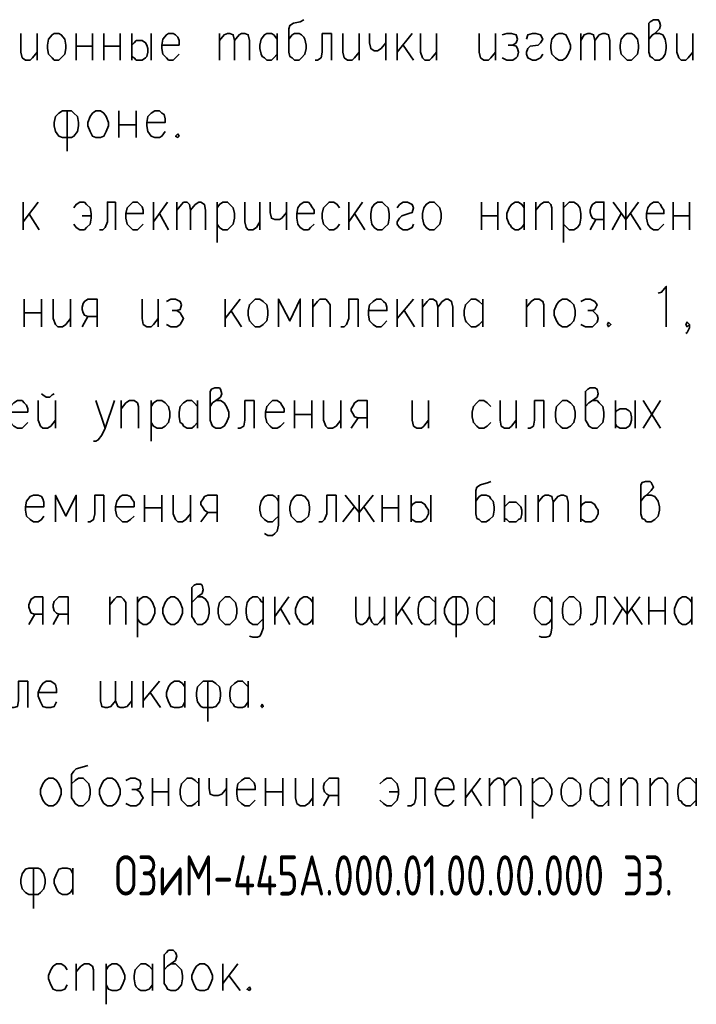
# Model space of a CAD drawing. Extents: x -832 to 0, y 8 to 595.
# Tile 7 of 20: x -148 to -98, y 162 to 234. Entities that reach past the tile are written whole.
import ezdxf

# ---------------------------------------------------------------- set-up
doc = ezdxf.new("R2010")
doc.units = 0
doc.layers.get('0').update_dxf_attribs({"lineweight": 25})
doc.styles.add('simplex', font='simplex.shx', dxfattribs={"width": 0.9})

msp = doc.modelspace()

# ---------------------------------------------------------------- linework, layer by layer
at = {"color": 7, "lineweight": 35, "flags": 128}
for points in [[(-127.085, 233.934), (-127.339, 233.765), (-127.847, 233.68), (-128.101, 233.511), (-128.185, 233.257), (-128.185, 231.563), (-128.101, 231.225), (-127.931, 231.14), (-127.762, 230.971), (-127.423, 230.971), (-127.254, 231.14), (-127, 231.394), (-126.915, 231.817), (-126.915, 232.071), (-127, 232.495), (-127.085, 232.664), (-127.254, 232.833), (-127.423, 232.918), (-127.762, 232.918), (-127.931, 232.833), (-128.185, 232.495)], [(-101.769, 232.495), (-101.515, 232.833), (-101.346, 232.918), (-101.007, 233.257), (-100.923, 233.511), (-101.007, 233.765), (-101.092, 233.934), (-101.431, 233.934), (-101.685, 233.765), (-101.769, 233.68), (-101.769, 231.563), (-101.685, 231.225), (-101.515, 231.14), (-101.346, 230.971), (-101.007, 230.971), (-100.753, 231.14), (-100.584, 231.394), (-100.499, 231.817), (-100.499, 232.071), (-100.584, 232.495), (-100.753, 232.833), (-101.007, 232.918), (-101.346, 232.918)], [(-147.828, 232.918), (-147.828, 231.563), (-147.743, 231.14), (-147.489, 230.971), (-147.151, 230.971), (-146.981, 231.14), (-146.643, 231.563)], [(-146.643, 232.918), (-146.643, 230.971)], [(-145.373, 232.918), (-145.034, 232.918), (-144.865, 232.833), (-144.611, 232.495), (-144.526, 232.071), (-144.526, 231.817), (-144.611, 231.394), (-144.865, 231.14), (-145.034, 230.971), (-145.373, 230.971), (-145.542, 231.14), (-145.796, 231.394), (-145.881, 231.817), (-145.881, 232.071), (-145.796, 232.495), (-145.542, 232.833), (-145.373, 232.918)], [(-143.764, 232.918), (-143.764, 230.971)], [(-142.579, 232.918), (-142.579, 230.971)], [(-141.732, 232.918), (-141.732, 230.971)], [(-140.547, 232.918), (-140.547, 230.971)], [(-139.7, 232.918), (-139.7, 230.971)], [(-138.261, 232.918), (-138.261, 230.971)], [(-137.499, 232.071), (-136.229, 232.071), (-136.229, 232.41), (-136.313, 232.664), (-136.483, 232.833), (-136.652, 232.918), (-136.991, 232.918), (-137.16, 232.833), (-137.414, 232.495), (-137.499, 232.071), (-137.499, 231.817), (-137.414, 231.394), (-137.16, 231.14), (-136.991, 230.971), (-136.652, 230.971), (-136.483, 231.14), (-136.229, 231.394)], [(-133.265, 232.918), (-133.265, 230.971)], [(-133.265, 232.41), (-132.927, 232.833), (-132.673, 232.918), (-132.503, 232.918), (-132.249, 232.833), (-132.165, 232.41), (-132.165, 230.971)], [(-132.165, 232.41), (-131.826, 232.833), (-131.657, 232.918), (-131.403, 232.918), (-131.149, 232.833), (-131.064, 232.41), (-131.064, 230.971)], [(-129.032, 231.394), (-129.286, 231.14), (-129.455, 230.971), (-129.794, 230.971), (-129.963, 231.14), (-130.133, 231.225), (-130.217, 231.394), (-130.302, 231.817), (-130.302, 232.071), (-130.217, 232.495), (-129.963, 232.833), (-129.794, 232.918), (-129.455, 232.918), (-129.286, 232.833), (-129.032, 232.495)], [(-129.032, 232.918), (-129.032, 230.971)], [(-125.053, 232.918), (-125.73, 232.918), (-125.73, 231.563), (-125.815, 231.14), (-126.069, 230.971), (-126.238, 230.971)], [(-125.053, 232.918), (-125.053, 230.971)], [(-124.206, 232.918), (-124.206, 231.563), (-124.121, 231.14), (-123.867, 230.971), (-123.529, 230.971), (-123.359, 231.14), (-123.021, 231.563)], [(-123.021, 232.918), (-123.021, 230.971)], [(-122.259, 232.918), (-122.259, 232.241), (-122.174, 231.817), (-121.92, 231.648), (-121.666, 231.648), (-121.412, 231.817), (-121.073, 232.241)], [(-121.073, 232.918), (-121.073, 230.971)], [(-120.227, 232.918), (-120.227, 230.971)], [(-119.126, 232.918), (-120.227, 231.563)], [(-118.533, 232.918), (-118.533, 231.563), (-118.364, 231.14), (-118.195, 230.971), (-117.856, 230.971), (-117.687, 231.14), (-117.348, 231.563)], [(-117.348, 232.918), (-117.348, 230.971)], [(-114.215, 232.918), (-114.215, 231.563), (-114.131, 231.14), (-113.877, 230.971), (-113.538, 230.971), (-113.369, 231.14), (-113.03, 231.563)], [(-113.03, 232.918), (-113.03, 230.971)], [(-112.522, 232.833), (-112.183, 232.918), (-111.845, 232.918), (-111.506, 232.833), (-111.421, 232.495), (-111.506, 232.241), (-111.76, 232.071), (-112.099, 232.071)], [(-110.744, 232.495), (-110.659, 232.833), (-110.321, 232.918), (-110.067, 232.918), (-109.728, 232.833), (-109.559, 232.495), (-109.728, 232.241), (-109.897, 232.071), (-110.49, 231.987), (-110.659, 231.817), (-110.744, 231.563), (-110.744, 231.394), (-110.659, 231.14), (-110.321, 230.971), (-110.067, 230.971), (-109.728, 231.14), (-109.559, 231.394)], [(-108.373, 232.918), (-108.119, 232.918), (-107.865, 232.833), (-107.696, 232.495), (-107.527, 232.071), (-107.527, 231.817), (-107.696, 231.394), (-107.865, 231.14), (-108.119, 230.971), (-108.373, 230.971), (-108.627, 231.14), (-108.881, 231.394), (-108.966, 231.817), (-108.966, 232.071), (-108.881, 232.495), (-108.627, 232.833), (-108.373, 232.918)], [(-106.765, 232.918), (-106.765, 230.971)], [(-106.765, 232.41), (-106.511, 232.833), (-106.257, 232.918), (-106.087, 232.918), (-105.833, 232.833), (-105.749, 232.41), (-105.749, 230.971)], [(-105.749, 232.41), (-105.41, 232.833), (-105.156, 232.918), (-104.987, 232.918), (-104.733, 232.833), (-104.648, 232.41), (-104.648, 230.971)], [(-103.378, 232.918), (-103.039, 232.918), (-102.87, 232.833), (-102.616, 232.495), (-102.531, 232.071), (-102.531, 231.817), (-102.616, 231.394), (-102.87, 231.14), (-103.039, 230.971), (-103.378, 230.971), (-103.547, 231.14), (-103.801, 231.394), (-103.886, 231.817), (-103.886, 232.071), (-103.801, 232.495), (-103.547, 232.833), (-103.378, 232.918)], [(-99.737, 232.918), (-99.737, 231.563), (-99.568, 231.14), (-99.399, 230.971), (-99.06, 230.971), (-98.891, 231.14), (-98.552, 231.563)], [(-98.552, 232.918), (-98.552, 230.971)], [(-143.764, 231.987), (-142.579, 231.987)], [(-141.732, 231.987), (-140.547, 231.987)], [(-139.7, 232.071), (-139.531, 232.241), (-139.361, 232.41), (-139.023, 232.41), (-138.938, 232.41), (-138.684, 232.241), (-138.599, 232.071), (-138.515, 231.817), (-138.515, 231.563), (-138.599, 231.225), (-138.684, 231.14), (-138.938, 230.971), (-139.361, 230.971), (-139.531, 231.14), (-139.7, 231.225)], [(-119.803, 232.071), (-119.041, 230.971)], [(-111.76, 232.071), (-111.506, 231.987), (-111.421, 231.817), (-111.337, 231.563), (-111.421, 231.225), (-111.506, 231.14), (-111.76, 230.971), (-112.183, 230.971), (-112.522, 231.14)], [(-144.103, 227.245), (-144.78, 227.245), (-145.034, 227.076), (-145.288, 226.822), (-145.373, 226.399), (-145.373, 226.145), (-145.288, 225.721), (-145.034, 225.383), (-144.78, 225.298), (-144.103, 225.298), (-143.933, 225.383), (-143.679, 225.721), (-143.595, 226.145), (-143.595, 226.399), (-143.679, 226.822), (-143.933, 227.076), (-144.103, 227.245)], [(-144.441, 227.245), (-144.441, 224.282)], [(-142.325, 227.245), (-141.986, 227.245), (-141.732, 227.076), (-141.563, 226.822), (-141.393, 226.399), (-141.393, 226.145), (-141.563, 225.721), (-141.732, 225.383), (-141.986, 225.298), (-142.325, 225.298), (-142.579, 225.383), (-142.748, 225.721), (-142.917, 226.145), (-142.917, 226.399), (-142.748, 226.822), (-142.579, 227.076), (-142.325, 227.245)], [(-140.631, 227.245), (-140.631, 225.298)], [(-139.361, 227.245), (-139.361, 225.298)], [(-138.599, 226.399), (-137.245, 226.399), (-137.245, 226.653), (-137.329, 226.991), (-137.499, 227.076), (-137.668, 227.245), (-138.007, 227.245), (-138.261, 227.076), (-138.515, 226.822), (-138.599, 226.399), (-138.599, 226.145), (-138.515, 225.721), (-138.261, 225.383), (-138.007, 225.298), (-137.668, 225.298), (-137.499, 225.383), (-137.245, 225.721)], [(-140.631, 226.229), (-139.361, 226.229)], [(-136.313, 225.552), (-136.483, 225.383), (-136.313, 225.298), (-136.229, 225.383), (-136.313, 225.552)], [(-147.659, 220.557), (-147.659, 218.525)], [(-146.558, 220.557), (-147.659, 219.117)], [(-143.933, 220.133), (-143.764, 220.387), (-143.51, 220.557), (-143.171, 220.557), (-143.002, 220.387), (-142.748, 220.133), (-142.663, 219.71), (-142.663, 219.371), (-142.748, 218.948), (-143.002, 218.694), (-143.171, 218.525), (-143.51, 218.525), (-143.764, 218.694), (-143.933, 218.948)], [(-140.885, 220.557), (-141.478, 220.557), (-141.478, 219.117), (-141.647, 218.694), (-141.817, 218.525), (-142.071, 218.525)], [(-140.885, 220.557), (-140.885, 218.525)], [(-140.123, 219.71), (-138.853, 219.71), (-138.853, 219.964), (-138.938, 220.218), (-139.107, 220.387), (-139.277, 220.557), (-139.615, 220.557), (-139.785, 220.387), (-140.039, 220.133), (-140.123, 219.71), (-140.123, 219.371), (-140.039, 218.948), (-139.785, 218.694), (-139.615, 218.525), (-139.277, 218.525), (-139.107, 218.694), (-138.853, 218.948)], [(-138.091, 220.557), (-138.091, 218.525)], [(-137.075, 220.557), (-138.091, 219.117)], [(-136.398, 220.557), (-136.398, 218.525)], [(-136.398, 219.964), (-136.059, 220.387), (-135.89, 220.557), (-135.636, 220.557), (-135.467, 220.387), (-135.382, 219.964), (-135.382, 218.525)], [(-135.382, 219.964), (-135.043, 220.387), (-134.789, 220.557), (-134.62, 220.557), (-134.366, 220.387), (-134.281, 219.964), (-134.281, 218.525)], [(-133.435, 220.557), (-133.435, 217.593)], [(-133.435, 220.133), (-133.265, 220.387), (-133.011, 220.557), (-132.673, 220.557), (-132.503, 220.387), (-132.249, 220.133), (-132.165, 219.71), (-132.165, 219.371), (-132.249, 218.948), (-132.503, 218.694), (-132.673, 218.525), (-133.011, 218.525), (-133.265, 218.694), (-133.435, 218.948)], [(-131.403, 220.557), (-131.403, 219.117), (-131.318, 218.694), (-131.149, 218.525), (-130.81, 218.525), (-130.556, 218.694), (-130.302, 219.117)], [(-130.302, 220.557), (-130.302, 218.525)], [(-129.54, 220.557), (-129.54, 219.795), (-129.455, 219.371), (-129.201, 219.287), (-128.863, 219.287), (-128.693, 219.371), (-128.355, 219.795)], [(-128.355, 220.557), (-128.355, 218.525)], [(-127.593, 219.71), (-126.323, 219.71), (-126.323, 219.964), (-126.492, 220.218), (-126.577, 220.387), (-126.746, 220.557), (-127.085, 220.557), (-127.339, 220.387), (-127.508, 220.133), (-127.593, 219.71), (-127.593, 219.371), (-127.508, 218.948), (-127.339, 218.694), (-127.085, 218.525), (-126.746, 218.525), (-126.577, 218.694), (-126.323, 218.948)], [(-124.46, 220.133), (-124.629, 220.387), (-124.883, 220.557), (-125.222, 220.557), (-125.391, 220.387), (-125.645, 220.133), (-125.73, 219.71), (-125.73, 219.371), (-125.645, 218.948), (-125.391, 218.694), (-125.222, 218.525), (-124.883, 218.525), (-124.629, 218.694), (-124.46, 218.948)], [(-123.783, 220.557), (-123.783, 218.525)], [(-122.767, 220.557), (-123.783, 219.117)], [(-121.666, 220.557), (-121.327, 220.557), (-121.158, 220.387), (-120.904, 220.133), (-120.819, 219.71), (-120.819, 219.371), (-120.904, 218.948), (-121.158, 218.694), (-121.327, 218.525), (-121.666, 218.525), (-121.92, 218.694), (-122.089, 218.948), (-122.174, 219.371), (-122.174, 219.71), (-122.089, 220.133), (-121.92, 220.387), (-121.666, 220.557)], [(-120.227, 220.133), (-120.057, 220.387), (-119.803, 220.557), (-119.465, 220.557), (-119.126, 220.387), (-119.041, 220.133), (-119.126, 219.795), (-119.38, 219.71), (-119.888, 219.541), (-120.057, 219.371), (-120.227, 219.117), (-120.227, 218.948), (-120.057, 218.694), (-119.803, 218.525), (-119.465, 218.525), (-119.126, 218.694), (-119.041, 218.948)], [(-117.856, 220.557), (-117.517, 220.557), (-117.348, 220.387), (-117.094, 220.133), (-117.009, 219.71), (-117.009, 219.371), (-117.094, 218.948), (-117.348, 218.694), (-117.517, 218.525), (-117.856, 218.525), (-118.11, 218.694), (-118.279, 218.948), (-118.364, 219.371), (-118.364, 219.71), (-118.279, 220.133), (-118.11, 220.387), (-117.856, 220.557)], [(-114.046, 220.557), (-114.046, 218.525)], [(-112.861, 220.557), (-112.861, 218.525)], [(-110.913, 218.948), (-111.083, 218.694), (-111.337, 218.525), (-111.591, 218.525), (-111.845, 218.694), (-111.929, 218.863), (-112.014, 218.948), (-112.183, 219.371), (-112.183, 219.71), (-112.014, 220.133), (-111.845, 220.387), (-111.591, 220.557), (-111.337, 220.557), (-111.083, 220.387), (-110.913, 220.133)], [(-110.913, 220.557), (-110.913, 218.525)], [(-110.067, 220.557), (-110.067, 218.525)], [(-110.067, 219.964), (-109.728, 220.387), (-109.474, 220.557), (-109.135, 220.557), (-108.966, 220.387), (-108.881, 220.133), (-108.881, 218.525)], [(-108.035, 220.557), (-108.035, 217.593)], [(-108.035, 220.133), (-107.781, 220.387), (-107.611, 220.557), (-107.273, 220.557), (-107.019, 220.387), (-106.849, 220.133), (-106.765, 219.71), (-106.765, 219.371), (-106.849, 218.948), (-107.019, 218.694), (-107.273, 218.525), (-107.611, 218.525), (-107.781, 218.694), (-108.035, 218.948)], [(-105.071, 218.525), (-105.071, 220.557), (-105.664, 220.557), (-105.918, 220.387), (-106.003, 220.218), (-106.087, 219.964), (-106.087, 219.795), (-106.003, 219.541), (-105.918, 219.371), (-105.664, 219.287), (-105.071, 219.287)], [(-102.531, 220.557), (-103.463, 219.287), (-104.394, 220.557)], [(-103.463, 220.557), (-103.463, 218.525)], [(-101.939, 219.71), (-100.669, 219.71), (-100.669, 219.964), (-100.838, 220.218), (-100.923, 220.387), (-101.092, 220.557), (-101.431, 220.557), (-101.685, 220.387), (-101.854, 220.133), (-101.939, 219.71), (-101.939, 219.371), (-101.854, 218.948), (-101.685, 218.694), (-101.431, 218.525), (-101.092, 218.525), (-100.923, 218.694), (-100.669, 218.948)], [(-99.991, 220.557), (-99.991, 218.525)], [(-98.806, 220.557), (-98.806, 218.525)], [(-147.235, 219.71), (-146.473, 218.525)], [(-137.668, 219.71), (-136.991, 218.525)], [(-123.359, 219.71), (-122.597, 218.525)], [(-104.479, 218.525), (-103.801, 219.71)], [(-103.124, 219.71), (-102.362, 218.525)], [(-142.663, 219.541), (-143.341, 219.541)], [(-114.046, 219.541), (-112.861, 219.541)], [(-106.087, 218.525), (-105.664, 219.287)], [(-99.991, 219.541), (-98.806, 219.541)], [(-101.092, 213.868), (-100.838, 213.953), (-100.499, 214.376), (-100.499, 211.413)], [(-147.574, 213.445), (-147.574, 211.413)], [(-146.304, 213.445), (-146.304, 211.413)], [(-145.457, 213.445), (-145.457, 212.005), (-145.288, 211.582), (-145.119, 211.413), (-144.78, 211.413), (-144.526, 211.582), (-144.187, 212.005)], [(-144.187, 213.445), (-144.187, 211.413)], [(-142.24, 211.413), (-142.24, 213.445), (-142.917, 213.445), (-143.171, 213.275), (-143.256, 213.106), (-143.341, 212.852), (-143.341, 212.683), (-143.256, 212.429), (-143.171, 212.259), (-142.917, 212.175), (-142.24, 212.175)], [(-138.938, 213.445), (-138.938, 212.005), (-138.853, 211.582), (-138.599, 211.413), (-138.261, 211.413), (-138.091, 211.582), (-137.753, 212.005)], [(-137.753, 213.445), (-137.753, 211.413)], [(-137.16, 213.275), (-136.821, 213.445), (-136.483, 213.445), (-136.144, 213.275), (-136.059, 213.021), (-136.144, 212.683), (-136.398, 212.598), (-136.737, 212.598)], [(-132.842, 213.445), (-132.842, 211.413)], [(-131.741, 213.445), (-132.842, 212.005)], [(-130.641, 213.445), (-130.302, 213.445), (-130.048, 213.275), (-129.794, 213.021), (-129.709, 212.598), (-129.709, 212.259), (-129.794, 211.836), (-130.048, 211.582), (-130.302, 211.413), (-130.641, 211.413), (-130.81, 211.582), (-131.064, 211.836), (-131.149, 212.259), (-131.149, 212.598), (-131.064, 213.021), (-130.81, 213.275), (-130.641, 213.445)], [(-127.339, 211.413), (-127.339, 213.445), (-128.101, 211.836), (-128.947, 213.445), (-128.947, 211.413)], [(-126.407, 213.445), (-126.407, 211.413)], [(-126.407, 212.852), (-126.069, 213.275), (-125.899, 213.445), (-125.476, 213.445), (-125.307, 213.275), (-125.137, 213.021), (-125.137, 211.413)], [(-123.105, 213.445), (-123.783, 213.445), (-123.783, 212.005), (-123.952, 211.582), (-124.121, 211.413), (-124.375, 211.413)], [(-123.105, 213.445), (-123.105, 211.413)], [(-122.343, 212.598), (-120.989, 212.598), (-120.989, 212.852), (-121.073, 213.106), (-121.243, 213.275), (-121.412, 213.445), (-121.751, 213.445), (-122.005, 213.275), (-122.259, 213.021), (-122.343, 212.598), (-122.343, 212.259), (-122.259, 211.836), (-122.005, 211.582), (-121.751, 211.413), (-121.412, 211.413), (-121.243, 211.582), (-120.989, 211.836)], [(-120.227, 213.445), (-120.227, 211.413)], [(-119.041, 213.445), (-120.227, 212.005)], [(-118.364, 213.445), (-118.364, 211.413)], [(-118.364, 212.852), (-118.025, 213.275), (-117.856, 213.445), (-117.602, 213.445), (-117.348, 213.275), (-117.263, 212.852), (-117.263, 211.413)], [(-117.263, 212.852), (-116.925, 213.275), (-116.671, 213.445), (-116.501, 213.445), (-116.247, 213.275), (-116.163, 212.852), (-116.163, 211.413)], [(-113.961, 211.836), (-114.215, 211.582), (-114.469, 211.413), (-114.808, 211.413), (-114.977, 211.582), (-115.147, 211.751), (-115.231, 211.836), (-115.316, 212.259), (-115.316, 212.598), (-115.231, 213.021), (-114.977, 213.275), (-114.808, 213.445), (-114.469, 213.445), (-114.215, 213.275), (-113.961, 213.021)], [(-113.961, 213.445), (-113.961, 211.413)], [(-110.744, 213.445), (-110.744, 211.413)], [(-110.744, 212.852), (-110.405, 213.275), (-110.151, 213.445), (-109.813, 213.445), (-109.559, 213.275), (-109.474, 213.021), (-109.474, 211.413)], [(-108.119, 213.445), (-107.781, 213.445), (-107.527, 213.275), (-107.273, 213.021), (-107.188, 212.598), (-107.188, 212.259), (-107.273, 211.836), (-107.527, 211.582), (-107.781, 211.413), (-108.119, 211.413), (-108.373, 211.582), (-108.543, 211.836), (-108.712, 212.259), (-108.712, 212.598), (-108.543, 213.021), (-108.373, 213.275), (-108.119, 213.445)], [(-106.765, 213.275), (-106.426, 213.445), (-106.087, 213.445), (-105.749, 213.275), (-105.579, 213.021), (-105.749, 212.683), (-105.918, 212.598), (-106.257, 212.598)], [(-147.574, 212.429), (-146.304, 212.429)], [(-136.398, 212.598), (-136.144, 212.429), (-136.059, 212.259), (-135.89, 212.005), (-136.059, 211.751), (-136.144, 211.582), (-136.398, 211.413), (-136.821, 211.413), (-137.16, 211.582)], [(-132.419, 212.598), (-131.657, 211.413)], [(-119.719, 212.598), (-118.957, 211.413)], [(-105.918, 212.598), (-105.749, 212.429), (-105.579, 212.259), (-105.495, 212.005), (-105.579, 211.751), (-105.749, 211.582), (-105.918, 211.413), (-106.426, 211.413), (-106.765, 211.582)], [(-143.341, 211.413), (-142.917, 212.175)], [(-104.733, 211.751), (-104.817, 211.582), (-104.733, 211.413), (-104.563, 211.582), (-104.733, 211.751)], [(-98.806, 211.582), (-98.975, 211.413), (-99.06, 211.582), (-98.975, 211.751), (-98.806, 211.582), (-98.806, 211.328), (-98.975, 210.989), (-99.06, 210.905)], [(-133.943, 205.571), (-133.773, 205.825), (-133.519, 205.994), (-133.181, 206.248), (-133.096, 206.502), (-133.181, 206.841), (-133.265, 206.925), (-133.604, 206.925), (-133.858, 206.841), (-133.943, 206.671), (-133.943, 204.555), (-133.858, 204.301), (-133.773, 204.131), (-133.519, 203.962), (-133.181, 203.962), (-132.927, 204.131), (-132.757, 204.385), (-132.588, 204.809), (-132.588, 205.147), (-132.757, 205.571), (-132.927, 205.825), (-133.181, 205.994), (-133.519, 205.994)], [(-106.426, 205.571), (-106.172, 205.825), (-105.918, 205.994), (-105.579, 206.248), (-105.495, 206.502), (-105.579, 206.841), (-105.749, 206.925), (-106.087, 206.925), (-106.257, 206.841), (-106.426, 206.671), (-106.426, 204.555), (-106.257, 204.301), (-106.172, 204.131), (-105.918, 203.962), (-105.579, 203.962), (-105.41, 204.131), (-105.156, 204.385), (-105.071, 204.809), (-105.071, 205.147), (-105.156, 205.571), (-105.41, 205.825), (-105.579, 205.994), (-105.918, 205.994)], [(-148.675, 205.147), (-147.32, 205.147), (-147.32, 205.401), (-147.405, 205.655), (-147.574, 205.825), (-147.743, 205.994), (-148.082, 205.994), (-148.336, 205.825), (-148.59, 205.571), (-148.675, 205.147), (-148.675, 204.809), (-148.59, 204.385), (-148.336, 204.131), (-148.082, 203.962), (-147.743, 203.962), (-147.574, 204.131), (-147.32, 204.385)], [(-146.558, 205.994), (-146.558, 204.555), (-146.389, 204.131), (-146.219, 203.962), (-145.881, 203.962), (-145.627, 204.131), (-145.288, 204.555)], [(-146.304, 206.502), (-146.219, 206.417), (-145.965, 206.248), (-145.711, 206.248), (-145.542, 206.417), (-145.373, 206.502)], [(-145.288, 205.994), (-145.288, 203.962)], [(-142.325, 205.994), (-141.647, 203.962), (-140.97, 205.994)], [(-140.462, 205.994), (-140.462, 203.962)], [(-140.462, 205.401), (-140.123, 205.825), (-139.869, 205.994), (-139.531, 205.994), (-139.277, 205.825), (-139.192, 205.571), (-139.192, 203.962)], [(-138.261, 205.994), (-138.261, 203.031)], [(-138.261, 205.571), (-138.091, 205.825), (-137.837, 205.994), (-137.499, 205.994), (-137.245, 205.825), (-136.991, 205.571), (-136.906, 205.147), (-136.906, 204.809), (-136.991, 204.385), (-137.245, 204.131), (-137.499, 203.962), (-137.837, 203.962), (-138.091, 204.131), (-138.261, 204.385)], [(-134.874, 204.385), (-135.128, 204.131), (-135.297, 203.962), (-135.636, 203.962), (-135.89, 204.131), (-135.975, 204.301), (-136.144, 204.385), (-136.229, 204.809), (-136.229, 205.147), (-136.144, 205.571), (-135.89, 205.825), (-135.636, 205.994), (-135.297, 205.994), (-135.128, 205.825), (-134.874, 205.571)], [(-134.874, 205.994), (-134.874, 203.962)], [(-130.725, 205.994), (-131.403, 205.994), (-131.403, 204.555), (-131.487, 204.131), (-131.741, 203.962), (-131.911, 203.962)], [(-130.725, 205.994), (-130.725, 203.962)], [(-129.879, 205.147), (-128.524, 205.147), (-128.524, 205.401), (-128.693, 205.655), (-128.778, 205.825), (-129.032, 205.994), (-129.371, 205.994), (-129.54, 205.825), (-129.794, 205.571), (-129.879, 205.147), (-129.879, 204.809), (-129.794, 204.385), (-129.54, 204.131), (-129.371, 203.962), (-129.032, 203.962), (-128.778, 204.131), (-128.524, 204.385)], [(-127.762, 205.994), (-127.762, 203.962)], [(-126.492, 205.994), (-126.492, 203.962)], [(-125.645, 205.994), (-125.645, 204.555), (-125.476, 204.131), (-125.307, 203.962), (-124.968, 203.962), (-124.714, 204.131), (-124.375, 204.555)], [(-124.375, 205.994), (-124.375, 203.962)], [(-122.428, 203.962), (-122.428, 205.994), (-123.105, 205.994), (-123.359, 205.825), (-123.444, 205.655), (-123.613, 205.401), (-123.613, 205.232), (-123.444, 204.978), (-123.359, 204.809), (-123.105, 204.724), (-122.428, 204.724)], [(-119.126, 205.994), (-119.126, 204.555), (-119.041, 204.131), (-118.787, 203.962), (-118.449, 203.962), (-118.279, 204.131), (-117.941, 204.555)], [(-117.941, 205.994), (-117.941, 203.962)], [(-113.369, 205.571), (-113.623, 205.825), (-113.877, 205.994), (-114.215, 205.994), (-114.385, 205.825), (-114.639, 205.571), (-114.723, 205.147), (-114.723, 204.809), (-114.639, 204.385), (-114.385, 204.131), (-114.215, 203.962), (-113.877, 203.962), (-113.623, 204.131), (-113.369, 204.385)], [(-112.691, 205.994), (-112.691, 204.555), (-112.607, 204.131), (-112.353, 203.962), (-112.014, 203.962), (-111.845, 204.131), (-111.506, 204.555)], [(-111.506, 205.994), (-111.506, 203.962)], [(-109.474, 205.994), (-110.151, 205.994), (-110.151, 204.555), (-110.236, 204.131), (-110.49, 203.962), (-110.659, 203.962)], [(-109.474, 205.994), (-109.474, 203.962)], [(-108.119, 205.994), (-107.781, 205.994), (-107.527, 205.825), (-107.273, 205.571), (-107.188, 205.147), (-107.188, 204.809), (-107.273, 204.385), (-107.527, 204.131), (-107.781, 203.962), (-108.119, 203.962), (-108.289, 204.131), (-108.543, 204.385), (-108.627, 204.809), (-108.627, 205.147), (-108.543, 205.571), (-108.289, 205.825), (-108.119, 205.994)], [(-104.225, 205.994), (-104.225, 203.962)], [(-102.785, 205.994), (-102.785, 203.962)], [(-102.193, 205.994), (-100.923, 203.962)], [(-100.923, 205.994), (-102.193, 203.962)], [(-104.225, 205.147), (-104.14, 205.232), (-103.886, 205.401), (-103.547, 205.401), (-103.463, 205.401), (-103.209, 205.232), (-103.124, 205.147), (-103.039, 204.809), (-103.039, 204.555), (-103.124, 204.301), (-103.209, 204.131), (-103.463, 203.962), (-103.886, 203.962), (-104.14, 204.131), (-104.225, 204.301)], [(-127.762, 204.978), (-126.492, 204.978)], [(-123.613, 203.962), (-123.105, 204.724)], [(-141.647, 203.962), (-141.901, 203.454), (-142.155, 203.115), (-142.325, 203.031), (-142.494, 203.031)], [(-113.369, 200.067), (-113.538, 199.983), (-114.131, 199.813), (-114.385, 199.644), (-114.469, 199.39), (-114.469, 197.697), (-114.385, 197.358), (-114.215, 197.273), (-114.046, 197.104), (-113.707, 197.104), (-113.453, 197.273), (-113.199, 197.527), (-113.115, 197.951), (-113.115, 198.205), (-113.199, 198.628), (-113.369, 198.797), (-113.453, 198.967), (-113.707, 199.051), (-114.046, 199.051), (-114.215, 198.967), (-114.469, 198.628)], [(-102.362, 198.628), (-102.108, 198.967), (-101.939, 199.051), (-101.6, 199.39), (-101.431, 199.644), (-101.6, 199.983), (-101.685, 200.067), (-102.023, 200.067), (-102.277, 199.983), (-102.362, 199.813), (-102.362, 197.697), (-102.277, 197.358), (-102.108, 197.273), (-101.939, 197.104), (-101.6, 197.104), (-101.346, 197.273), (-101.092, 197.527), (-101.007, 197.951), (-101.007, 198.205), (-101.092, 198.628), (-101.346, 198.967), (-101.6, 199.051), (-101.939, 199.051)], [(-147.489, 198.205), (-146.135, 198.205), (-146.135, 198.543), (-146.219, 198.797), (-146.304, 198.967), (-146.558, 199.051), (-146.897, 199.051), (-147.151, 198.967), (-147.405, 198.628), (-147.489, 198.205), (-147.489, 197.951), (-147.405, 197.527), (-147.151, 197.273), (-146.897, 197.104), (-146.558, 197.104), (-146.304, 197.273), (-146.135, 197.527)], [(-143.764, 197.104), (-143.764, 199.051), (-144.526, 197.527), (-145.288, 199.051), (-145.288, 197.104)], [(-141.732, 199.051), (-142.409, 199.051), (-142.409, 197.697), (-142.494, 197.273), (-142.748, 197.104), (-142.917, 197.104)], [(-141.732, 199.051), (-141.732, 197.104)], [(-140.885, 198.205), (-139.531, 198.205), (-139.531, 198.543), (-139.7, 198.797), (-139.785, 198.967), (-140.039, 199.051), (-140.377, 199.051), (-140.547, 198.967), (-140.801, 198.628), (-140.885, 198.205), (-140.885, 197.951), (-140.801, 197.527), (-140.547, 197.273), (-140.377, 197.104), (-140.039, 197.104), (-139.785, 197.273), (-139.531, 197.527)], [(-138.769, 199.051), (-138.769, 197.104)], [(-137.499, 199.051), (-137.499, 197.104)], [(-136.652, 199.051), (-136.652, 197.697), (-136.483, 197.273), (-136.313, 197.104), (-135.975, 197.104), (-135.721, 197.273), (-135.382, 197.697)], [(-135.382, 199.051), (-135.382, 197.104)], [(-133.435, 197.104), (-133.435, 199.051), (-134.112, 199.051), (-134.366, 198.967), (-134.451, 198.797), (-134.62, 198.543), (-134.62, 198.374), (-134.451, 198.12), (-134.366, 197.951), (-134.112, 197.781), (-133.435, 197.781)], [(-128.947, 198.628), (-129.032, 198.797), (-129.201, 198.967), (-129.371, 199.051), (-129.709, 199.051), (-129.963, 198.967), (-130.217, 198.628), (-130.302, 198.205), (-130.302, 197.951), (-130.217, 197.527), (-129.963, 197.273), (-129.709, 197.104), (-129.371, 197.104), (-129.201, 197.273), (-128.947, 197.527)], [(-128.947, 199.051), (-128.947, 196.85), (-129.032, 196.427), (-129.201, 196.257), (-129.371, 196.088), (-129.709, 196.088), (-129.963, 196.257)], [(-127.593, 199.051), (-127.254, 199.051), (-127, 198.967), (-126.746, 198.628), (-126.661, 198.205), (-126.661, 197.951), (-126.746, 197.527), (-127, 197.273), (-127.254, 197.104), (-127.593, 197.104), (-127.762, 197.273), (-128.016, 197.527), (-128.101, 197.951), (-128.101, 198.205), (-128.016, 198.628), (-127.762, 198.967), (-127.593, 199.051)], [(-124.714, 199.051), (-125.391, 199.051), (-125.391, 197.697), (-125.561, 197.273), (-125.73, 197.104), (-125.984, 197.104)], [(-124.714, 199.051), (-124.714, 197.104)], [(-122.005, 199.051), (-123.021, 197.781), (-124.037, 199.051)], [(-123.021, 199.051), (-123.021, 197.104)], [(-121.327, 199.051), (-121.327, 197.104)], [(-120.142, 199.051), (-120.142, 197.104)], [(-119.211, 199.051), (-119.211, 197.104)], [(-117.771, 199.051), (-117.771, 197.104)], [(-112.353, 199.051), (-112.353, 197.104)], [(-110.829, 199.051), (-110.829, 197.104)], [(-109.897, 199.051), (-109.897, 197.104)], [(-109.897, 198.543), (-109.559, 198.967), (-109.389, 199.051), (-109.135, 199.051), (-108.881, 198.967), (-108.797, 198.543), (-108.797, 197.104)], [(-108.797, 198.543), (-108.458, 198.967), (-108.204, 199.051), (-108.035, 199.051), (-107.781, 198.967), (-107.696, 198.543), (-107.696, 197.104)], [(-106.765, 199.051), (-106.765, 197.104)], [(-138.769, 198.12), (-137.499, 198.12)], [(-124.206, 197.104), (-123.359, 198.205)], [(-122.682, 198.205), (-121.92, 197.104)], [(-121.327, 198.12), (-120.142, 198.12)], [(-119.211, 198.205), (-119.126, 198.374), (-118.872, 198.543), (-118.533, 198.543), (-118.449, 198.543), (-118.195, 198.374), (-118.11, 198.205), (-117.941, 197.951), (-117.941, 197.697), (-118.11, 197.358), (-118.195, 197.273), (-118.449, 197.104), (-118.872, 197.104), (-119.126, 197.273), (-119.211, 197.358)], [(-112.353, 198.205), (-112.183, 198.374), (-112.014, 198.543), (-111.675, 198.543), (-111.506, 198.543), (-111.337, 198.374), (-111.167, 198.205), (-111.083, 197.951), (-111.083, 197.697), (-111.167, 197.358), (-111.337, 197.273), (-111.506, 197.104), (-112.014, 197.104), (-112.183, 197.273), (-112.353, 197.358)], [(-106.765, 198.205), (-106.68, 198.374), (-106.426, 198.543), (-106.087, 198.543), (-106.003, 198.543), (-105.749, 198.374), (-105.664, 198.205), (-105.495, 197.951), (-105.495, 197.697), (-105.664, 197.358), (-105.749, 197.273), (-106.003, 197.104), (-106.426, 197.104), (-106.68, 197.273), (-106.765, 197.358)], [(-134.62, 197.104), (-134.112, 197.781)], [(-135.297, 191.177), (-135.043, 191.431), (-134.874, 191.601), (-134.535, 191.855), (-134.451, 192.109), (-134.535, 192.447), (-134.62, 192.532), (-134.959, 192.532), (-135.128, 192.447), (-135.297, 192.278), (-135.297, 190.161), (-135.128, 189.907), (-135.043, 189.738), (-134.874, 189.569), (-134.535, 189.569), (-134.281, 189.738), (-134.112, 189.992), (-134.027, 190.415), (-134.027, 190.754), (-134.112, 191.177), (-134.281, 191.431), (-134.535, 191.601), (-134.874, 191.601)], [(-146.219, 189.569), (-146.219, 191.601), (-146.812, 191.601), (-147.066, 191.431), (-147.151, 191.262), (-147.235, 191.008), (-147.235, 190.839), (-147.151, 190.585), (-147.066, 190.415), (-146.812, 190.331), (-146.219, 190.331)], [(-144.357, 189.569), (-144.357, 191.601), (-145.034, 191.601), (-145.203, 191.431), (-145.373, 191.262), (-145.457, 191.008), (-145.457, 190.839), (-145.373, 190.585), (-145.203, 190.415), (-145.034, 190.331), (-144.357, 190.331)], [(-141.309, 191.601), (-141.309, 189.569)], [(-141.309, 191.008), (-140.97, 191.431), (-140.801, 191.601), (-140.462, 191.601), (-140.293, 191.431), (-140.123, 191.177), (-140.123, 189.569)], [(-139.277, 191.601), (-139.277, 188.637)], [(-139.277, 191.177), (-139.107, 191.431), (-138.853, 191.601), (-138.599, 191.601), (-138.345, 191.431), (-138.176, 191.177), (-138.007, 190.754), (-138.007, 190.415), (-138.176, 189.992), (-138.345, 189.738), (-138.599, 189.569), (-138.853, 189.569), (-139.107, 189.738), (-139.277, 189.992)], [(-136.821, 191.601), (-136.567, 191.601), (-136.313, 191.431), (-136.144, 191.177), (-135.975, 190.754), (-135.975, 190.415), (-136.144, 189.992), (-136.313, 189.738), (-136.567, 189.569), (-136.821, 189.569), (-137.075, 189.738), (-137.245, 189.992), (-137.414, 190.415), (-137.414, 190.754), (-137.245, 191.177), (-137.075, 191.431), (-136.821, 191.601)], [(-132.842, 191.601), (-132.503, 191.601), (-132.334, 191.431), (-132.08, 191.177), (-131.995, 190.754), (-131.995, 190.415), (-132.08, 189.992), (-132.334, 189.738), (-132.503, 189.569), (-132.842, 189.569), (-133.011, 189.738), (-133.265, 189.992), (-133.35, 190.415), (-133.35, 190.754), (-133.265, 191.177), (-133.011, 191.431), (-132.842, 191.601)], [(-130.048, 191.177), (-130.217, 191.262), (-130.302, 191.431), (-130.471, 191.601), (-130.81, 191.601), (-131.064, 191.431), (-131.233, 191.177), (-131.318, 190.754), (-131.318, 190.415), (-131.233, 189.992), (-131.064, 189.738), (-130.81, 189.569), (-130.471, 189.569), (-130.302, 189.738), (-130.048, 189.992)], [(-130.048, 191.601), (-130.048, 189.315), (-130.217, 188.891), (-130.302, 188.722), (-130.471, 188.637), (-130.81, 188.637), (-131.064, 188.722)], [(-129.201, 191.601), (-129.201, 189.569)], [(-128.185, 191.601), (-129.201, 190.161)], [(-126.407, 189.992), (-126.577, 189.738), (-126.831, 189.569), (-127.085, 189.569), (-127.339, 189.738), (-127.423, 189.907), (-127.508, 189.992), (-127.677, 190.415), (-127.677, 190.754), (-127.508, 191.177), (-127.339, 191.431), (-127.085, 191.601), (-126.831, 191.601), (-126.577, 191.431), (-126.407, 191.177)], [(-126.407, 191.601), (-126.407, 189.569)], [(-122.259, 190.161), (-122.513, 189.738), (-122.767, 189.569), (-122.936, 189.569), (-123.19, 189.738), (-123.275, 190.161), (-123.275, 191.601)], [(-121.158, 190.161), (-121.497, 189.738), (-121.666, 189.569), (-121.92, 189.569), (-122.089, 189.738), (-122.259, 190.161), (-122.259, 191.601)], [(-121.158, 189.569), (-121.158, 191.601)], [(-120.311, 191.601), (-120.311, 189.569)], [(-119.295, 191.601), (-120.311, 190.161)], [(-117.433, 189.992), (-117.687, 189.738), (-117.856, 189.569), (-118.195, 189.569), (-118.449, 189.738), (-118.533, 189.907), (-118.618, 189.992), (-118.703, 190.415), (-118.703, 190.754), (-118.618, 191.177), (-118.449, 191.431), (-118.195, 191.601), (-117.856, 191.601), (-117.687, 191.431), (-117.433, 191.177)], [(-117.433, 191.601), (-117.433, 189.569)], [(-115.57, 191.601), (-116.163, 191.601), (-116.417, 191.431), (-116.586, 191.177), (-116.755, 190.754), (-116.755, 190.415), (-116.586, 189.992), (-116.417, 189.738), (-116.163, 189.569), (-115.57, 189.569), (-115.316, 189.738), (-115.147, 189.992), (-115.062, 190.415), (-115.062, 190.754), (-115.147, 191.177), (-115.316, 191.431), (-115.57, 191.601)], [(-115.909, 191.601), (-115.909, 188.637)], [(-113.115, 189.992), (-113.369, 189.738), (-113.538, 189.569), (-113.877, 189.569), (-114.046, 189.738), (-114.215, 189.907), (-114.3, 189.992), (-114.385, 190.415), (-114.385, 190.754), (-114.3, 191.177), (-114.046, 191.431), (-113.877, 191.601), (-113.538, 191.601), (-113.369, 191.431), (-113.115, 191.177)], [(-113.115, 191.601), (-113.115, 189.569)], [(-108.881, 191.177), (-108.966, 191.262), (-109.051, 191.431), (-109.305, 191.601), (-109.643, 191.601), (-109.813, 191.431), (-110.067, 191.177), (-110.151, 190.754), (-110.151, 190.415), (-110.067, 189.992), (-109.813, 189.738), (-109.643, 189.569), (-109.305, 189.569), (-109.051, 189.738), (-108.881, 189.992)], [(-108.881, 191.601), (-108.881, 189.315), (-108.966, 188.891), (-109.051, 188.722), (-109.305, 188.637), (-109.643, 188.637), (-109.813, 188.722)], [(-107.611, 191.601), (-107.273, 191.601), (-107.103, 191.431), (-106.849, 191.177), (-106.765, 190.754), (-106.765, 190.415), (-106.849, 189.992), (-107.103, 189.738), (-107.273, 189.569), (-107.611, 189.569), (-107.781, 189.738), (-108.035, 189.992), (-108.119, 190.415), (-108.119, 190.754), (-108.035, 191.177), (-107.781, 191.431), (-107.611, 191.601)], [(-104.987, 191.601), (-105.579, 191.601), (-105.579, 190.161), (-105.664, 189.738), (-105.918, 189.569), (-106.087, 189.569)], [(-104.987, 191.601), (-104.987, 189.569)], [(-102.447, 191.601), (-103.378, 190.331), (-104.309, 191.601)], [(-103.378, 191.601), (-103.378, 189.569)], [(-101.769, 191.601), (-101.769, 189.569)], [(-100.584, 191.601), (-100.584, 189.569)], [(-98.637, 189.992), (-98.806, 189.738), (-99.06, 189.569), (-99.314, 189.569), (-99.568, 189.738), (-99.653, 189.907), (-99.737, 189.992), (-99.907, 190.415), (-99.907, 190.754), (-99.737, 191.177), (-99.568, 191.431), (-99.314, 191.601), (-99.06, 191.601), (-98.806, 191.431), (-98.637, 191.177)], [(-98.637, 191.601), (-98.637, 189.569)], [(-128.778, 190.754), (-128.101, 189.569)], [(-119.888, 190.754), (-119.126, 189.569)], [(-104.394, 189.569), (-103.717, 190.754)], [(-103.039, 190.754), (-102.277, 189.569)], [(-147.235, 189.569), (-146.812, 190.331)], [(-145.457, 189.569), (-145.034, 190.331)], [(-101.769, 190.585), (-100.584, 190.585)], [(-147.32, 185.42), (-147.997, 185.42), (-147.997, 183.981), (-148.082, 183.557), (-148.336, 183.473), (-148.59, 183.473)], [(-147.32, 185.42), (-147.32, 183.473)], [(-146.558, 184.573), (-145.203, 184.573), (-145.203, 184.827), (-145.288, 185.166), (-145.373, 185.251), (-145.627, 185.42), (-145.965, 185.42), (-146.219, 185.251), (-146.389, 184.997), (-146.558, 184.573), (-146.558, 184.319), (-146.389, 183.896), (-146.219, 183.557), (-145.965, 183.473), (-145.627, 183.473), (-145.373, 183.557), (-145.203, 183.896)], [(-140.885, 183.981), (-141.224, 183.557), (-141.478, 183.473), (-141.647, 183.473), (-141.901, 183.557), (-141.986, 183.981), (-141.986, 185.42)], [(-139.7, 183.981), (-140.039, 183.557), (-140.293, 183.473), (-140.547, 183.473), (-140.716, 183.557), (-140.885, 183.981), (-140.885, 185.42)], [(-139.7, 183.473), (-139.7, 185.42)], [(-138.853, 185.42), (-138.853, 183.473)], [(-137.668, 185.42), (-138.853, 183.981)], [(-135.805, 183.896), (-135.975, 183.557), (-136.229, 183.473), (-136.567, 183.473), (-136.821, 183.557), (-136.906, 183.727), (-136.991, 183.896), (-137.16, 184.319), (-137.16, 184.573), (-136.991, 184.997), (-136.821, 185.251), (-136.567, 185.42), (-136.229, 185.42), (-135.975, 185.251), (-135.805, 184.997)], [(-135.805, 185.42), (-135.805, 183.473)], [(-133.773, 185.42), (-134.451, 185.42), (-134.62, 185.251), (-134.874, 184.997), (-134.959, 184.573), (-134.959, 184.319), (-134.874, 183.896), (-134.62, 183.557), (-134.451, 183.473), (-133.773, 183.473), (-133.519, 183.557), (-133.265, 183.896), (-133.181, 184.319), (-133.181, 184.573), (-133.265, 184.997), (-133.519, 185.251), (-133.773, 185.42)], [(-134.112, 185.42), (-134.112, 182.457)], [(-131.149, 183.896), (-131.403, 183.557), (-131.572, 183.473), (-131.911, 183.473), (-132.165, 183.557), (-132.249, 183.727), (-132.419, 183.896), (-132.503, 184.319), (-132.503, 184.573), (-132.419, 184.997), (-132.165, 185.251), (-131.911, 185.42), (-131.572, 185.42), (-131.403, 185.251), (-131.149, 184.997)], [(-131.149, 185.42), (-131.149, 183.473)], [(-138.345, 184.573), (-137.583, 183.473)], [(-130.133, 183.727), (-130.217, 183.557), (-130.133, 183.473), (-130.048, 183.557), (-130.133, 183.727)], [(-142.917, 179.239), (-143.171, 179.155), (-143.764, 178.985), (-143.933, 178.816), (-144.103, 178.562), (-144.103, 176.869), (-143.933, 176.615), (-143.849, 176.445), (-143.595, 176.276), (-143.256, 176.276), (-143.087, 176.445), (-142.833, 176.699), (-142.748, 177.123), (-142.748, 177.461), (-142.833, 177.885), (-142.917, 177.969), (-143.087, 178.139), (-143.256, 178.308), (-143.595, 178.308), (-143.849, 178.139), (-144.103, 177.885)], [(-145.796, 178.308), (-145.457, 178.308), (-145.203, 178.139), (-145.034, 177.885), (-144.865, 177.461), (-144.865, 177.123), (-145.034, 176.699), (-145.203, 176.445), (-145.457, 176.276), (-145.796, 176.276), (-146.05, 176.445), (-146.219, 176.699), (-146.389, 177.123), (-146.389, 177.461), (-146.219, 177.885), (-146.05, 178.139), (-145.796, 178.308)], [(-141.478, 178.308), (-141.139, 178.308), (-140.885, 178.139), (-140.716, 177.885), (-140.547, 177.461), (-140.547, 177.123), (-140.716, 176.699), (-140.885, 176.445), (-141.139, 176.276), (-141.478, 176.276), (-141.732, 176.445), (-141.901, 176.699), (-142.071, 177.123), (-142.071, 177.461), (-141.901, 177.885), (-141.732, 178.139), (-141.478, 178.308)], [(-140.123, 178.139), (-139.785, 178.308), (-139.446, 178.308), (-139.107, 178.139), (-139.023, 177.885), (-139.107, 177.546), (-139.361, 177.461), (-139.7, 177.461)], [(-138.176, 178.308), (-138.176, 176.276)], [(-136.991, 178.308), (-136.991, 176.276)], [(-134.789, 176.699), (-135.043, 176.445), (-135.297, 176.276), (-135.636, 176.276), (-135.805, 176.445), (-135.975, 176.615), (-136.059, 176.699), (-136.144, 177.123), (-136.144, 177.461), (-136.059, 177.885), (-135.805, 178.139), (-135.636, 178.308), (-135.297, 178.308), (-135.043, 178.139), (-134.789, 177.885)], [(-134.789, 178.308), (-134.789, 176.276)], [(-134.027, 178.308), (-134.027, 177.546), (-133.943, 177.123), (-133.689, 177.038), (-133.35, 177.038), (-133.096, 177.123), (-132.757, 177.546)], [(-132.757, 178.308), (-132.757, 176.276)], [(-131.995, 177.461), (-130.641, 177.461), (-130.641, 177.715), (-130.725, 177.969), (-130.895, 178.139), (-131.064, 178.308), (-131.403, 178.308), (-131.657, 178.139), (-131.911, 177.885), (-131.995, 177.461), (-131.995, 177.123), (-131.911, 176.699), (-131.657, 176.445), (-131.403, 176.276), (-131.064, 176.276), (-130.895, 176.445), (-130.641, 176.699)], [(-129.879, 178.308), (-129.879, 176.276)], [(-128.609, 178.308), (-128.609, 176.276)], [(-127.677, 178.308), (-127.677, 176.869), (-127.593, 176.445), (-127.339, 176.276), (-127, 176.276), (-126.746, 176.445), (-126.407, 176.869)], [(-126.407, 178.308), (-126.407, 176.276)], [(-124.545, 176.276), (-124.545, 178.308), (-125.222, 178.308), (-125.391, 178.139), (-125.561, 177.969), (-125.645, 177.715), (-125.645, 177.546), (-125.561, 177.292), (-125.391, 177.123), (-125.222, 177.038), (-124.545, 177.038)], [(-121.497, 177.885), (-121.243, 178.139), (-120.989, 178.308), (-120.65, 178.308), (-120.481, 178.139), (-120.227, 177.885), (-120.142, 177.461), (-120.142, 177.123), (-120.227, 176.699), (-120.481, 176.445), (-120.65, 176.276), (-120.989, 176.276), (-121.243, 176.445), (-121.497, 176.699)], [(-118.195, 178.308), (-118.872, 178.308), (-118.872, 176.869), (-118.957, 176.445), (-119.211, 176.276), (-119.465, 176.276)], [(-118.195, 178.308), (-118.195, 176.276)], [(-117.433, 177.461), (-116.078, 177.461), (-116.078, 177.715), (-116.163, 177.969), (-116.247, 178.139), (-116.501, 178.308), (-116.84, 178.308), (-117.094, 178.139), (-117.263, 177.885), (-117.433, 177.461), (-117.433, 177.123), (-117.263, 176.699), (-117.094, 176.445), (-116.84, 176.276), (-116.501, 176.276), (-116.247, 176.445), (-116.078, 176.699)], [(-115.231, 178.308), (-115.231, 176.276)], [(-114.131, 178.308), (-115.231, 176.869)], [(-113.453, 178.308), (-113.453, 176.276)], [(-113.453, 177.715), (-113.115, 178.139), (-112.861, 178.308), (-112.691, 178.308), (-112.437, 178.139), (-112.353, 177.715), (-112.353, 176.276)], [(-112.353, 177.715), (-112.014, 178.139), (-111.76, 178.308), (-111.506, 178.308), (-111.337, 178.139), (-111.167, 177.715), (-111.167, 176.276)], [(-110.321, 178.308), (-110.321, 175.345)], [(-110.321, 177.885), (-110.067, 178.139), (-109.813, 178.308), (-109.474, 178.308), (-109.305, 178.139), (-109.051, 177.885), (-108.881, 177.461), (-108.881, 177.123), (-109.051, 176.699), (-109.305, 176.445), (-109.474, 176.276), (-109.813, 176.276), (-110.067, 176.445), (-110.321, 176.699)], [(-107.696, 178.308), (-107.357, 178.308), (-107.103, 178.139), (-106.849, 177.885), (-106.765, 177.461), (-106.765, 177.123), (-106.849, 176.699), (-107.103, 176.445), (-107.357, 176.276), (-107.696, 176.276), (-107.865, 176.445), (-108.119, 176.699), (-108.204, 177.123), (-108.204, 177.461), (-108.119, 177.885), (-107.865, 178.139), (-107.696, 178.308)], [(-104.733, 176.699), (-104.987, 176.445), (-105.156, 176.276), (-105.495, 176.276), (-105.749, 176.445), (-105.833, 176.615), (-106.003, 176.699), (-106.087, 177.123), (-106.087, 177.461), (-106.003, 177.885), (-105.749, 178.139), (-105.495, 178.308), (-105.156, 178.308), (-104.987, 178.139), (-104.733, 177.885)], [(-104.733, 178.308), (-104.733, 176.276)], [(-103.801, 178.308), (-103.801, 176.276)], [(-103.801, 177.715), (-103.463, 178.139), (-103.293, 178.308), (-102.955, 178.308), (-102.701, 178.139), (-102.616, 177.885), (-102.616, 176.276)], [(-101.685, 178.308), (-101.685, 176.276)], [(-101.685, 177.715), (-101.346, 178.139), (-101.092, 178.308), (-100.753, 178.308), (-100.584, 178.139), (-100.415, 177.885), (-100.415, 176.276)], [(-98.298, 176.699), (-98.552, 176.445), (-98.721, 176.276), (-99.06, 176.276), (-99.314, 176.445), (-99.399, 176.615), (-99.568, 176.699), (-99.653, 177.123), (-99.653, 177.461), (-99.568, 177.885), (-99.314, 178.139), (-99.06, 178.308), (-98.721, 178.308), (-98.552, 178.139), (-98.298, 177.885)], [(-98.298, 178.308), (-98.298, 176.276)], [(-139.361, 177.461), (-139.107, 177.292), (-139.023, 177.123), (-138.853, 176.869), (-139.023, 176.615), (-139.107, 176.445), (-139.361, 176.276), (-139.785, 176.276), (-140.123, 176.445)], [(-138.176, 177.292), (-136.991, 177.292)], [(-129.879, 177.292), (-128.609, 177.292)], [(-125.645, 176.276), (-125.222, 177.038)], [(-120.142, 177.292), (-120.819, 177.292)], [(-114.808, 177.461), (-114.046, 176.276)], [(-146.558, 171.704), (-147.235, 171.704), (-147.489, 171.619), (-147.743, 171.281), (-147.828, 170.857), (-147.828, 170.603), (-147.743, 170.18), (-147.489, 169.926), (-147.235, 169.757), (-146.558, 169.757), (-146.389, 169.926), (-146.135, 170.18), (-146.05, 170.603), (-146.05, 170.857), (-146.135, 171.281), (-146.389, 171.619), (-146.558, 171.704)], [(-146.897, 171.704), (-146.897, 168.741)], [(-144.018, 170.18), (-144.187, 169.926), (-144.441, 169.757), (-144.78, 169.757), (-145.034, 169.926), (-145.119, 170.011), (-145.203, 170.18), (-145.373, 170.603), (-145.373, 170.857), (-145.203, 171.281), (-145.034, 171.619), (-144.78, 171.704), (-144.441, 171.704), (-144.187, 171.619), (-144.018, 171.281)], [(-144.018, 171.704), (-144.018, 169.757)], [(-137.329, 164.253), (-137.075, 164.507), (-136.821, 164.677), (-136.483, 164.931), (-136.398, 165.269), (-136.483, 165.523), (-136.652, 165.693), (-136.991, 165.693), (-137.16, 165.523), (-137.329, 165.354), (-137.329, 163.237), (-137.16, 162.983), (-137.075, 162.814), (-136.821, 162.729), (-136.483, 162.729), (-136.313, 162.814), (-136.059, 163.153), (-135.975, 163.576), (-135.975, 163.83), (-136.059, 164.253), (-136.313, 164.507), (-136.483, 164.677), (-136.821, 164.677)], [(-144.441, 164.253), (-144.611, 164.507), (-144.865, 164.677), (-145.203, 164.677), (-145.457, 164.507), (-145.627, 164.253), (-145.796, 163.83), (-145.796, 163.576), (-145.627, 163.153), (-145.457, 162.814), (-145.203, 162.729), (-144.865, 162.729), (-144.611, 162.814), (-144.441, 163.153)], [(-143.764, 164.677), (-143.764, 162.729)], [(-143.764, 164.084), (-143.425, 164.507), (-143.171, 164.677), (-142.833, 164.677), (-142.579, 164.507), (-142.494, 164.253), (-142.494, 162.729)], [(-141.563, 164.677), (-141.563, 161.713)], [(-141.563, 164.253), (-141.393, 164.507), (-141.139, 164.677), (-140.801, 164.677), (-140.547, 164.507), (-140.377, 164.253), (-140.208, 163.83), (-140.208, 163.576), (-140.377, 163.153), (-140.547, 162.814), (-140.801, 162.729), (-141.139, 162.729), (-141.393, 162.814), (-141.563, 163.153)], [(-138.176, 163.153), (-138.43, 162.814), (-138.684, 162.729), (-139.023, 162.729), (-139.192, 162.814), (-139.361, 162.983), (-139.446, 163.153), (-139.531, 163.576), (-139.531, 163.83), (-139.446, 164.253), (-139.192, 164.507), (-139.023, 164.677), (-138.684, 164.677), (-138.43, 164.507), (-138.176, 164.253)], [(-138.176, 164.677), (-138.176, 162.729)], [(-134.705, 164.677), (-134.366, 164.677), (-134.112, 164.507), (-133.943, 164.253), (-133.773, 163.83), (-133.773, 163.576), (-133.943, 163.153), (-134.112, 162.814), (-134.366, 162.729), (-134.705, 162.729), (-134.959, 162.814), (-135.128, 163.153), (-135.297, 163.576), (-135.297, 163.83), (-135.128, 164.253), (-134.959, 164.507), (-134.705, 164.677)], [(-133.011, 164.677), (-133.011, 162.729)], [(-131.911, 164.677), (-133.011, 163.237)], [(-132.588, 163.83), (-131.741, 162.729)], [(-131.064, 162.983), (-131.233, 162.814), (-131.064, 162.729), (-130.979, 162.814), (-131.064, 162.983)]]:
    msp.add_lwpolyline(points, dxfattribs=at)

# ---------------------------------------------------------------- texts
at = {"color": 0, "lineweight": 35, "style": 'simplex', "width": 0.7}
msp.add_text('ОЗиМ-445А.000.01.00.00.000 Э3.', height=2.95, dxfattribs=at).set_placement((-140.968, 169.689))

doc.saveas('drawing.dxf')
